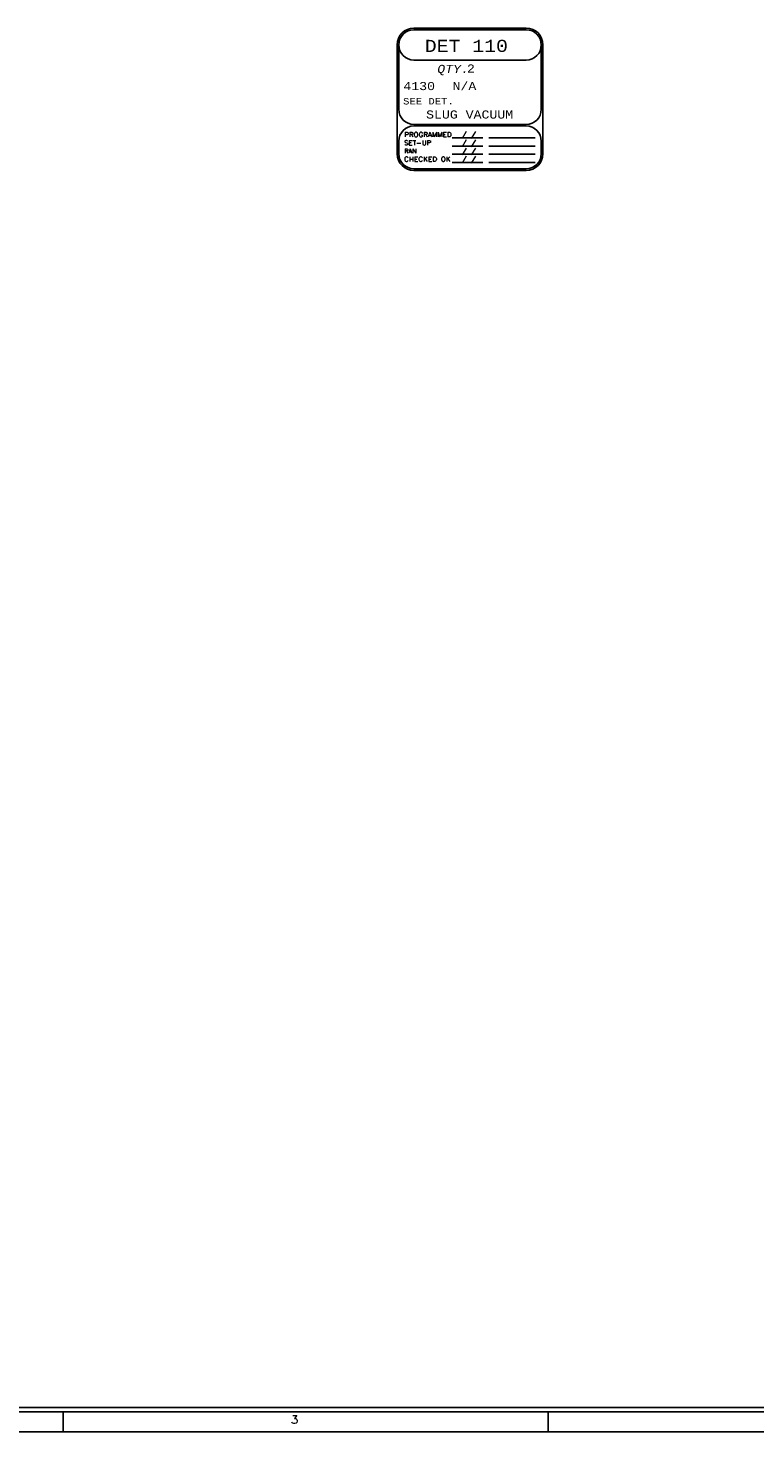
# Model space of a CAD drawing. Header units: inches. Extents: x 3 to 351, y 4 to 271.
# Tile 63 of 256: x 79 to 88, y 105 to 122. Entities that reach past the tile are written whole.
import ezdxf
from ezdxf.enums import TextEntityAlignment as Align

# ---------------------------------------------------------------- set-up
doc = ezdxf.new("R2010")
doc.units = ezdxf.units.IN
doc.header["$LTSCALE"] = 0.5
doc.header["$MEASUREMENT"] = 0
doc.layers.add('PLOTVIEW1', color=7, linetype='Continuous')
doc.styles.add('VERO10-Courier New', font='couri.ttf')
doc.styles.add('VERO2-Courier New', font='cour.ttf')
doc.styles.add('VERO3-RomanS', font='romans__.ttf')
doc.styles.add('VERO5-RomanD', font='romand__.ttf')

msp = doc.modelspace()

# ---------------------------------------------------------------- linework, layer by layer
at = {"layer": 'PLOTVIEW1', "color": 7, "linetype": 'Continuous'}
for p, q in [((85.479, 122.019), (84.092, 122.019)), ((85.479, 121.998), (84.092, 121.998)), ((83.883, 121.811), (83.883, 120.466)), ((83.904, 121.811), (83.904, 121.014)), ((85.667, 121.014), (85.667, 121.811)), ((85.688, 120.466), (85.688, 121.811)), ((84.092, 121.623), (85.479, 121.623)), ((84.092, 120.827), (85.479, 120.827)), ((85.479, 120.808), (84.092, 120.808)), ((83.904, 120.62), (83.904, 120.466)), ((84.563, 120.661), (84.944, 120.661)), ((85.02, 120.661), (85.591, 120.661)), ((85.667, 120.466), (85.667, 120.62)), ((84.563, 120.56), (84.944, 120.56)), ((84.563, 120.459), (84.944, 120.459)), ((85.02, 120.56), (85.591, 120.56)), ((85.02, 120.459), (85.591, 120.459)), ((84.092, 120.278), (85.479, 120.278)), ((84.092, 120.257), (85.479, 120.257)), ((84.563, 120.358), (84.944, 120.358)), ((85.02, 120.358), (85.591, 120.358))]:
    msp.add_line(p, q, dxfattribs=at)
at = {"layer": 'PLOTVIEW1', "color": 97, "linetype": 'Continuous'}
for p, q in [((50.752, 104.948), (96.752, 104.948)), ((50.752, 104.898), (96.752, 104.898)), ((79.752, 104.898), (79.752, 104.648)), ((85.752, 104.898), (85.752, 104.648)), ((50.752, 104.648), (96.752, 104.648))]:
    msp.add_line(p, q, dxfattribs=at)
at = {"layer": 'PLOTVIEW1', "color": 7, "linetype": 'Continuous'}
for centre, radius, start, end in [((84.092, 121.811), 0.209, 90, 180), ((84.092, 121.811), 0.188, 90, 180), ((84.092, 121.811), 0.188, 90, 270), ((85.479, 121.811), 0.209, 0, 90), ((85.479, 121.811), 0.188, 0, 90), ((85.479, 121.811), 0.188, 270, 90), ((84.092, 121.014), 0.188, 180, 270), ((85.479, 121.014), 0.188, 270, 0), ((84.092, 120.62), 0.188, 90, 180), ((85.479, 120.62), 0.188, 0, 90), ((84.092, 120.466), 0.209, 180, 270), ((84.092, 120.466), 0.188, 180, 270), ((85.479, 120.466), 0.188, 270, 0), ((85.479, 120.466), 0.209, 270, 0)]:
    msp.add_arc(centre, radius, start, end, dxfattribs=at)

# ---------------------------------------------------------------- texts
for s, height, style, width, p, p2 in [('DET 110', 0.15, 'VERO2-Courier New', 0.932229, (84.226, 121.724), (85.254, 121.724)), ('QTY.', 0.1, 'VERO10-Courier New', 0.932229, (84.38, 121.464), (84.771, 121.464)), ('2', 0.1, 'VERO2-Courier New', 0.932229, (84.747, 121.469), (84.845, 121.469)), ('4130', 0.1, 'VERO2-Courier New', 0.932229, (83.96, 121.252), (84.352, 121.252)), ('N/A', 0.1, 'VERO2-Courier New', 0.932229, (84.57, 121.252), (84.863, 121.252)), ('SEE DET.', 0.08, 'VERO2-Courier New', 0.932229, (83.957, 121.074), (84.584, 121.074)), ('SLUG VACUUM', 0.1, 'VERO2-Courier New', 0.932229, (84.242, 120.9), (85.319, 120.9)), ('SET-UP', 0.0565, 'VERO3-RomanS', 0.999446, (83.969, 120.572), (84.306, 120.572)), ('PROGRAMMED', 0.0575, 'VERO3-RomanS', 0.998853, (83.972, 120.672), (84.557, 120.672)), ('/ /', 0.0563, 'VERO3-RomanS', 0.998835, (84.681, 120.671), (84.857, 120.671)), ('/ /', 0.0563, 'VERO3-RomanS', 0.998835, (84.681, 120.569), (84.857, 120.569)), ('CHECKED OK', 0.0548, 'VERO3-RomanS', 0.99943, (83.969, 120.37), (84.546, 120.37)), ('RAN', 0.0516, 'VERO3-RomanS', 0.998942, (83.972, 120.472), (84.123, 120.472)), ('/ /', 0.0563, 'VERO3-RomanS', 0.998835, (84.681, 120.468), (84.857, 120.468)), ('/ /', 0.0563, 'VERO3-RomanS', 0.998835, (84.681, 120.367), (84.857, 120.367))]:
    msp.add_text(s, height=height, dxfattribs=dict(at, style=style, width=width)).set_placement(p, p2, align=Align.FIT)
at = {"layer": 'PLOTVIEW1', "color": 56, "linetype": 'Continuous', "style": 'VERO5-RomanD', "width": 1.000527}
msp.add_text('3', height=0.1, dxfattribs=at).set_placement((82.568, 104.75), (82.662, 104.75), align=Align.FIT)

doc.saveas('drawing.dxf')
